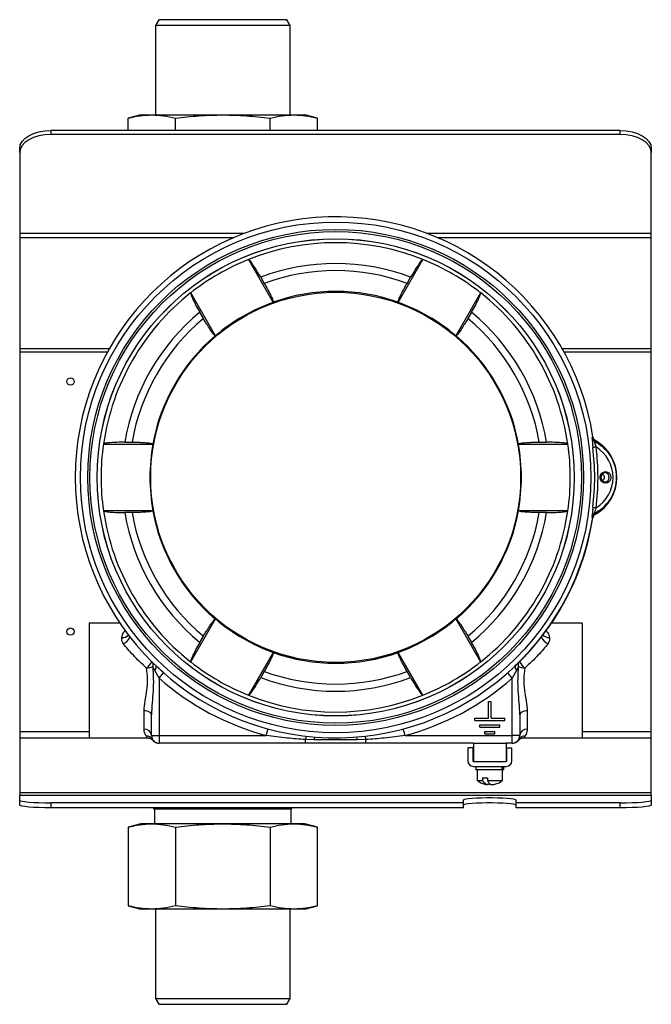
# Model space of a CAD drawing. Header units: millimetres. Extents: x -463 to 677, y -55 to 704.
# Tile 3 of 10: x 49 to 242, y -55 to 245. Entities that reach past the tile are written whole.
import ezdxf

# ---------------------------------------------------------------- set-up
doc = ezdxf.new("R2010")
doc.units = ezdxf.units.MM

msp = doc.modelspace()

# ---------------------------------------------------------------- linework, layer by layer
at = {"color": 7, "linetype": 'Continuous', "lineweight": 25}
for p, q in [((91.4512, 244.6736), (90.4512, 242.9416)), ((130.4512, 244.6736), (91.4512, 244.6736)), ((131.4512, 242.9416), (130.4512, 244.6736)), ((90.4512, 242.9416), (90.4512, 215.6736)), ((131.4512, 242.9416), (90.4512, 242.9416)), ((131.4512, 215.6736), (131.4512, 242.9416)), ((85.9512, 215.6736), (82.0837, 214.6373)), ((82.0837, 210.9164), (82.0837, 214.6373)), ((85.9512, 215.6736), (89.3006, 215.6736)), ((89.3006, 215.6736), (110.9512, 215.6736)), ((96.5175, 210.9164), (96.5175, 214.6373)), ((110.9512, 215.6736), (132.6018, 215.6736)), ((125.385, 210.9164), (125.385, 214.6373)), ((132.6018, 215.6736), (135.9512, 215.6736)), ((139.8187, 214.6373), (135.9512, 215.6736)), ((139.8187, 210.9164), (139.8187, 214.6373)), ((58.5744, 210.9164), (58.5744, 209.6681)), ((232.0564, 210.9164), (58.5744, 210.9164)), ((232.0564, 209.6681), (232.0564, 210.9164)), ((232.0564, 209.6681), (58.5744, 209.6681)), ((49.0494, 204.2047), (49.0494, 205.4531)), ((49.0494, 204.2047), (49.0494, 179.4848)), ((241.5814, 205.4531), (241.5814, 204.2047)), ((241.5814, 179.4848), (241.5814, 204.2047)), ((49.0494, 179.4848), (49.0494, 178.2761)), ((49.0494, 178.2761), (49.0494, 144.3971)), ((241.5814, 178.2761), (241.5814, 179.4848)), ((241.5814, 144.3971), (241.5814, 178.2761)), ((118.771, 171.6078), (126.3195, 158.5335)), ((164.4129, 158.5335), (171.9614, 171.6078)), ((122.5124, 166.2387), (123.613, 164.3324)), ((167.1194, 164.3324), (168.22, 166.2387)), ((108.7219, 148.3735), (101.1734, 161.4478)), ((189.559, 161.4478), (182.0105, 148.3735)), ((105.0531, 153.6168), (103.9525, 155.5231)), ((186.7799, 155.5231), (185.6793, 153.6168)), ((49.0494, 144.3971), (49.0494, 143.3236)), ((241.5814, 143.3236), (241.5814, 144.3971)), ((49.0494, 143.3236), (49.0494, 27.8402)), ((241.5814, 27.8402), (241.5814, 143.3236)), ((74.5782, 115.3836), (89.6752, 115.3836)), ((81.0987, 115.9392), (83.2999, 115.9392)), ((201.0572, 115.3836), (216.1542, 115.3836)), ((207.4325, 115.9392), (209.6337, 115.9392)), ((89.6752, 95.0636), (74.5782, 95.0636)), ((83.2999, 94.5081), (81.0987, 94.5081)), ((216.1542, 95.0636), (201.0572, 95.0636)), ((209.6337, 94.5081), (207.4325, 94.5081)), ((79.6046, 60.7736), (70.1898, 60.7736)), ((70.1898, 60.7736), (70.1898, 25.8486)), ((101.1734, 48.9994), (108.7219, 62.0738)), ((182.0105, 62.0738), (189.559, 48.9994)), ((220.5426, 60.7736), (211.1278, 60.7736)), ((220.5426, 60.7736), (220.5426, 25.8486)), ((103.9525, 54.9241), (105.0531, 56.8304)), ((185.6793, 56.8304), (186.7799, 54.9241)), ((126.3195, 51.9138), (118.771, 38.8394)), ((171.9614, 38.8394), (164.4129, 51.9138)), ((90.2209, 46.3311), (89.6156, 47.6079)), ((91.5258, 44.0773), (90.2209, 46.3311)), ((92.7659, 45.8932), (90.4956, 47.9791)), ((123.613, 46.1149), (122.5124, 44.2086)), ((168.22, 44.2086), (167.1194, 46.1149)), ((200.5116, 46.3311), (199.2066, 44.0773)), ((200.2368, 47.9791), (199.9271, 47.6946)), ((201.1168, 47.6079), (200.5116, 46.3311)), ((91.5258, 44.0773), (91.5258, 26.5471)), ((199.2066, 26.5471), (199.2066, 44.0773)), ((191.9752, 31.8811), (191.9752, 36.9611)), ((191.9752, 36.9611), (192.7372, 36.9611)), ((192.7372, 31.8811), (192.7372, 36.9611)), ((86.9538, 28.4876), (86.9538, 34.0805)), ((203.7786, 34.0805), (203.7786, 28.4876)), ((89.2398, 26.5471), (89.2398, 32.8722)), ((187.7842, 31.8811), (191.9752, 31.8811)), ((187.7842, 31.1191), (187.7842, 31.8811)), ((187.7842, 31.1191), (196.9282, 31.1191)), ((192.7372, 31.8811), (196.9282, 31.8811)), ((196.9282, 31.1191), (196.9282, 31.8811)), ((201.4926, 32.8722), (201.4926, 26.5471)), ((49.0494, 27.8402), (49.0494, 25.8944)), ((189.3082, 29.8491), (195.4042, 29.8491)), ((189.3082, 29.0871), (189.3082, 29.8491)), ((189.3082, 29.0871), (195.4042, 29.0871)), ((190.8322, 27.8171), (193.8802, 27.8171)), ((190.8322, 27.0551), (190.8322, 27.8171)), ((190.8322, 27.0551), (193.8802, 27.0551)), ((193.8802, 27.0551), (193.8802, 27.8171)), ((195.4042, 29.0871), (195.4042, 29.8491)), ((241.5814, 25.8944), (241.5814, 27.8402)), ((49.0494, 25.8944), (49.0494, 9.0732)), ((70.1898, 25.8486), (87.9669, 25.8486)), ((89.2398, 26.5471), (91.5258, 26.5471)), ((91.5258, 26.5471), (124.2082, 26.5471)), ((91.5258, 26.5471), (91.5258, 24.2611)), ((136.1717, 24.2611), (91.5258, 24.2611)), ((138.7421, 25.2323), (136.1717, 25.3548)), ((136.1717, 24.2611), (136.1717, 25.3548)), ((151.9904, 25.2318), (138.7421, 25.2318)), ((154.5607, 25.3548), (151.9903, 25.2323)), ((154.5607, 24.2611), (154.5607, 25.3548)), ((187.3397, 24.2611), (154.5607, 24.2611)), ((166.5242, 26.5471), (199.2066, 26.5471)), ((187.3397, 24.2611), (187.3397, 18.6731)), ((187.3397, 24.2611), (197.3727, 24.2611)), ((197.3727, 24.2611), (197.3727, 18.6731)), ((199.2066, 24.2611), (197.3727, 24.2611)), ((201.4926, 26.5471), (199.2066, 26.5471)), ((199.2066, 24.2611), (199.2066, 26.5471)), ((201.1342, 25.2884), (201.1616, 25.3623)), ((202.7714, 25.8486), (220.5426, 25.8486)), ((241.5814, 9.0732), (241.5814, 25.8944)), ((185.6252, 22.8641), (185.6252, 18.8636)), ((187.1492, 22.8641), (185.6252, 22.8641)), ((187.1492, 22.8641), (187.1492, 18.8636)), ((197.5632, 18.8636), (197.5632, 22.8641)), ((197.5632, 22.8641), (199.0872, 22.8641)), ((199.0872, 18.8636), (199.0872, 22.8641)), ((187.3397, 18.6731), (197.3727, 18.6731)), ((187.3397, 17.1491), (197.3727, 17.1491)), ((188.1144, 17.1491), (188.1144, 16.1331)), ((196.1504, 16.1331), (188.1144, 16.1331)), ((188.5208, 16.1331), (188.5208, 12.8311)), ((196.1504, 16.1331), (196.1504, 17.1491)), ((196.3791, 16.1331), (196.1504, 16.1331)), ((196.1916, 12.8311), (196.1916, 16.1331)), ((196.3791, 17.1491), (196.3791, 16.1331)), ((196.598, 16.1331), (196.3791, 16.1331)), ((196.598, 16.1331), (196.598, 17.1491)), ((188.5208, 12.8311), (190.2125, 12.8311)), ((190.2125, 13.6693), (191.6202, 13.6693)), ((190.2125, 12.8311), (190.2125, 13.6693)), ((191.6202, 13.6693), (191.6202, 12.8311)), ((191.6202, 12.8311), (196.1916, 12.8311)), ((241.5814, 9.0732), (49.0494, 9.0732)), ((49.0494, 9.0732), (49.0494, 8.3717)), ((241.5814, 8.3717), (241.5814, 9.0732)), ((49.0494, 8.3717), (241.5814, 8.3717)), ((49.0494, 6.8822), (49.0494, 8.3717)), ((49.0494, 5.364), (49.0494, 6.8822)), ((184.3679, 6.052), (58.5744, 6.052)), ((58.5744, 6.052), (58.5744, 4.5338)), ((184.3679, 6.052), (184.3679, 6.9596)), ((184.3679, 4.5338), (184.3679, 6.052)), ((200.2429, 6.9596), (200.2429, 6.052)), ((232.0564, 6.052), (200.2429, 6.052)), ((200.2429, 6.052), (200.2429, 4.5338)), ((232.0564, 4.5338), (232.0564, 6.052)), ((241.5814, 8.3717), (241.5814, 6.8822)), ((241.5814, 6.8822), (241.5814, 5.364)), ((184.3679, 4.5338), (58.5744, 4.5338)), ((89.8712, 4.5338), (89.8712, 4.1922)), ((89.8712, 4.1922), (132.0312, 4.1922)), ((90.1102, 4.1922), (90.1102, -0.3264)), ((131.7922, -0.3264), (131.7922, 4.1922)), ((132.0312, 4.1922), (132.0312, 4.5338)), ((232.0564, 4.5338), (200.2429, 4.5338)), ((85.9512, -0.3264), (82.0837, -1.3627)), ((82.0837, -1.3627), (82.0837, -25.2901)), ((89.3006, -0.3264), (85.9512, -0.3264)), ((110.9512, -0.3264), (89.3006, -0.3264)), ((96.5175, -1.3627), (96.5175, -25.2901)), ((132.6018, -0.3264), (110.9512, -0.3264)), ((125.385, -1.3627), (125.385, -25.2901)), ((135.9512, -0.3264), (132.6018, -0.3264)), ((139.8187, -1.3627), (135.9512, -0.3264)), ((139.8187, -25.2901), (139.8187, -1.3627)), ((82.0837, -25.2901), (85.9512, -26.3264)), ((89.3006, -26.3264), (85.9512, -26.3264)), ((110.9512, -26.3264), (89.3006, -26.3264)), ((90.4512, -26.3264), (90.4512, -53.5943)), ((132.6018, -26.3264), (110.9512, -26.3264)), ((131.4512, -53.5943), (131.4512, -26.3264)), ((135.9512, -26.3264), (132.6018, -26.3264)), ((135.9512, -26.3264), (139.8187, -25.2901)), ((90.4512, -53.5943), (91.4512, -55.3264)), ((90.4512, -53.5943), (121.2012, -53.5943)), ((121.2012, -53.5943), (131.4512, -53.5943)), ((130.4512, -55.3264), (131.4512, -53.5943)), ((91.4512, -55.3264), (120.7012, -55.3264)), ((120.7012, -55.3264), (130.4512, -55.3264))]:
    msp.add_line(p, q, dxfattribs=at)
at = {"color": 8, "linetype": 'Continuous', "lineweight": 25}
for p, q in [((117.3364, 179.4848), (49.0494, 179.4848)), ((49.0494, 178.2761), (114.3224, 178.2761)), ((241.5814, 179.4848), (173.396, 179.4848)), ((176.41, 178.2761), (241.5814, 178.2761)), ((76.3312, 144.3971), (49.0494, 144.3971)), ((241.5814, 144.3971), (214.4012, 144.3971)), ((75.733, 143.3236), (49.0494, 143.3236)), ((241.5814, 143.3236), (214.9994, 143.3236)), ((90.308, 48.1774), (90.4956, 47.9791)), ((91.5258, 44.0773), (92.9115, 45.651)), ((199.2066, 44.0773), (197.8209, 45.651)), ((49.0494, 27.8402), (70.1898, 27.8402)), ((124.2082, 26.5471), (124.7527, 28.572)), ((166.5242, 26.5471), (165.9797, 28.572)), ((220.5426, 27.8402), (241.5814, 27.8402)), ((49.0494, 25.8944), (70.1898, 25.8944)), ((220.5426, 25.8944), (241.5814, 25.8944))]:
    msp.add_line(p, q, dxfattribs=at)
at = {"color": 7, "linetype": 'Continuous', "lineweight": 25, "flags": 128}
for points in [[(49.0494, 205.4531), (49.2324, 206.519), (49.7745, 207.5438), (50.6547, 208.4884), (51.8392, 209.3163), (53.2826, 209.9957), (54.9293, 210.5006), (56.7162, 210.8115), (58.5744, 210.9164)], [(232.0564, 210.9164), (233.9146, 210.8115), (235.7015, 210.5006), (237.3482, 209.9957), (238.7916, 209.3163), (239.9762, 208.4884), (240.8564, 207.5438), (241.3984, 206.519), (241.5814, 205.4531)], [(58.5744, 209.6681), (56.7162, 209.5631), (54.9293, 209.2522), (53.2826, 208.7473), (51.8392, 208.0679), (50.6547, 207.24), (49.7745, 206.2955), (49.2324, 205.2706), (49.0494, 204.2047)], [(241.5814, 204.2047), (241.3984, 205.2706), (240.8564, 206.2955), (239.9762, 207.24), (238.7916, 208.0679), (237.3482, 208.7473), (235.7015, 209.2522), (233.9146, 209.5631), (232.0564, 209.6681)], [(126.3195, 158.5335), (126.3317, 158.5666), (126.3413, 158.5926)], [(164.3912, 158.5926), (164.4033, 158.5595), (164.4129, 158.5335)], [(108.6598, 148.3842), (108.6945, 148.3782), (108.7219, 148.3735)], [(182.0105, 148.3735), (182.0453, 148.3795), (182.0727, 148.3842)], [(223.518, 117.3278), (223.6672, 117.4303), (223.7845, 117.5105)], [(89.6752, 115.3836), (89.6526, 115.4107), (89.6348, 115.432)], [(201.0976, 115.432), (201.075, 115.4049), (201.0572, 115.3836)], [(224.5411, 116.4201), (224.3995, 116.3124), (224.2883, 116.2273)], [(229.283, 105.2236), (229.1577, 104.5529), (228.8007, 103.9843), (228.2664, 103.6044), (227.6361, 103.471), (227.0059, 103.6044), (226.4716, 103.9843), (226.1146, 104.5529), (225.9892, 105.2236), (226.1146, 105.8943), (226.4716, 106.4629), (227.0059, 106.8428), (227.6361, 106.9762), (228.2664, 106.8428), (228.8007, 106.4629), (229.1577, 105.8943), (229.283, 105.2236)], [(228.7703, 105.2236), (228.6735, 105.7412), (228.398, 106.18), (227.9857, 106.4732), (227.4993, 106.5762), (227.0129, 106.4732), (226.6006, 106.18), (226.3251, 105.7412), (226.2283, 105.2236), (226.3251, 104.706), (226.6006, 104.2672), (227.0129, 103.974), (227.4993, 103.8711), (227.9857, 103.974), (228.398, 104.2672), (228.6735, 104.706), (228.7703, 105.2236)], [(89.6348, 95.0152), (89.6574, 95.0423), (89.6752, 95.0636)], [(201.0572, 95.0636), (201.0799, 95.0365), (201.0976, 95.0152)], [(223.7807, 92.9127), (223.6315, 93.0149), (223.5143, 93.0955)], [(224.2849, 94.1957), (224.4264, 94.0875), (224.5376, 94.0029)], [(108.7219, 62.0738), (108.6871, 62.0677), (108.6598, 62.063)], [(182.0727, 62.063), (182.0379, 62.069), (182.0105, 62.0738)], [(126.3413, 51.8546), (126.3291, 51.8877), (126.3195, 51.9138)], [(164.4129, 51.9138), (164.4007, 51.8806), (164.3912, 51.8546)], [(89.2398, 32.8722), (89.1959, 33.1079), (89.0658, 33.3346), (88.8546, 33.5435), (88.5703, 33.7266), (88.2239, 33.8769), (87.8286, 33.9886), (87.3998, 34.0573), (86.9538, 34.0805)], [(203.7786, 34.0805), (203.3326, 34.0573), (202.9038, 33.9886), (202.5086, 33.8769), (202.1621, 33.7266), (201.8778, 33.5435), (201.6666, 33.3346), (201.5365, 33.1079), (201.4926, 32.8722)], [(192.3562, 11.8768), (192.0357, 11.6854), (191.6523, 11.6064), (191.269, 11.6854), (190.8952, 11.9203), (190.54, 12.3054), (190.2125, 12.8311)], [(191.6202, 12.8311), (191.9478, 12.3054), (192.3029, 11.9203), (192.6768, 11.6854), (193.0601, 11.6064), (193.1829, 11.6145)], [(49.0494, 6.8822), (49.2324, 6.7202), (49.7745, 6.5645), (50.6547, 6.4209), (51.8392, 6.2951), (53.2826, 6.1919), (54.9293, 6.1152), (56.7162, 6.068), (58.5744, 6.052)], [(184.3679, 6.9596), (184.5414, 7.1035), (185.0541, 7.241), (185.8838, 7.3663), (186.9942, 7.4737), (188.3367, 7.5588), (189.8526, 7.6176), (191.4757, 7.6476), (193.1351, 7.6476), (194.7582, 7.6176), (196.2742, 7.5588), (197.6166, 7.4737), (198.727, 7.3663), (199.5567, 7.241), (200.0695, 7.1035), (200.2429, 6.9596)], [(184.3679, 5.4414), (184.5414, 5.5853), (185.0541, 5.7228), (185.8838, 5.8481), (186.9942, 5.9555), (188.3367, 6.0406), (189.8526, 6.0994), (191.4757, 6.1294), (193.1351, 6.1294), (194.7582, 6.0994), (196.2742, 6.0406), (197.6166, 5.9555), (198.727, 5.8481), (199.5567, 5.7228), (200.0695, 5.5853), (200.2429, 5.4414)], [(232.0564, 6.052), (233.9146, 6.068), (235.7015, 6.1152), (237.3482, 6.1919), (238.7916, 6.2951), (239.9762, 6.4209), (240.8564, 6.5645), (241.3984, 6.7202), (241.5814, 6.8822)], [(58.5744, 4.5338), (56.7162, 4.5498), (54.9293, 4.597), (53.2826, 4.6737), (51.8392, 4.7769), (50.6547, 4.9027), (49.7745, 5.0463), (49.2324, 5.202), (49.0494, 5.364)], [(241.5814, 5.364), (241.3984, 5.202), (240.8564, 5.0463), (239.9762, 4.9027), (238.7916, 4.7769), (237.3482, 4.6737), (235.7015, 4.597), (233.9146, 4.5498), (232.0564, 4.5338)]]:
    msp.add_lwpolyline(points, dxfattribs=at)
at = {"color": 7, "linetype": 'Continuous', "lineweight": 25}
for centre, radius in [((145.3662, 105.2236), 77.7924), ((145.3662, 105.2236), 75.566), ((145.3662, 105.2236), 75.565), ((145.3662, 105.2236), 74.9021), ((145.3662, 105.2236), 72.7019), ((145.3662, 105.2236), 72.6948), ((145.3662, 105.2236), 56.388), ((64.5434, 134.4336), 1.0998), ((64.5434, 58.2336), 1.0998)]:
    msp.add_circle(centre, radius, dxfattribs=at)
for centre, radius, start, end in [((145.3662, 105.2236), 79.375, 8.904958, 351.077492), ((145.3662, 105.2236), 71.496, 68.193264, 111.806736), ((145.3662, 105.2236), 71.5134, 111.83228, 128.16772), ((145.3662, 105.2236), 71.5134, 51.83228, 68.16772), ((145.3662, 105.2236), 65.1547, 69.466057, 110.533943), ((145.3662, 105.2236), 62.9845, 69.795381, 110.204619), ((145.3662, 105.2236), 71.496, 128.193264, 171.806736), ((145.3662, 105.2236), 56.6586, 70.379901, 109.620099), ((145.3662, 105.2236), 71.496, 8.193264, 51.806736), ((145.3662, 105.2236), 56.6102, 109.660941, 130.339059), ((145.3662, 105.2236), 56.6102, 49.660941, 70.339059), ((145.3662, 105.2236), 65.1547, 129.466057, 170.533943), ((145.3662, 105.2236), 62.9845, 129.795381, 170.204619), ((145.3662, 105.2236), 62.9845, 9.795381, 50.204619), ((145.3662, 105.2236), 65.1547, 9.466057, 50.533943), ((145.3662, 105.2236), 56.6586, 130.379901, 169.620099), ((145.3662, 105.2236), 56.6586, 10.379901, 49.620099), ((225.026, 117.5635), 1.5263, 188.884869, 241.09835), ((145.3662, 105.2236), 71.5134, 171.83228, 188.16772), ((145.3662, 105.2236), 56.6102, 169.660941, 190.339059), ((145.3662, 105.2236), 56.6102, 349.660941, 10.339059), ((145.3662, 105.2236), 71.5134, 351.83228, 8.16772), ((225.3202, 108.5822), 5.9246, 95.154558, 104.894473), ((218.2276, 105.2125), 12.8636, 299.375578, 60.606873), ((225.3174, 101.8259), 5.9096, 255.066954, 264.831811), ((145.3662, 105.2236), 71.496, 188.193264, 231.806736), ((145.3662, 105.2236), 65.1547, 189.466057, 230.533943), ((145.3662, 105.2236), 62.9845, 189.795381, 230.204619), ((145.3662, 105.2236), 56.6586, 190.379901, 229.620099), ((145.3662, 105.2236), 56.6586, 310.379901, 349.620099), ((145.3662, 105.2236), 62.9845, 309.795381, 350.204619), ((145.3662, 105.2236), 65.1547, 309.466057, 350.533943), ((145.3662, 105.2236), 71.496, 308.193264, 351.806736), ((145.3662, 105.2236), 79.2951, 313.787013, 351.210802), ((225.0222, 92.8593), 1.5263, 118.883985, 171.097601), ((145.3662, 105.2236), 56.6102, 229.660941, 250.339059), ((145.3662, 105.2236), 56.6102, 289.660941, 310.339059), ((145.3662, 105.2236), 56.6586, 250.379901, 289.620099), ((145.3662, 105.2236), 71.5134, 231.83228, 248.16772), ((145.3662, 105.2236), 71.5134, 291.83228, 308.16772), ((86.9027, 54.1102), 7.0456, 276.541583, 292.646737), ((145.3662, 105.2236), 62.9845, 249.795381, 290.204619), ((203.8297, 54.1102), 7.0456, 247.353263, 263.458417), ((145.3662, 105.2236), 81.4718, 228.635512, 254.947873), ((145.3662, 105.2236), 65.1547, 249.466057, 290.533943), ((145.3662, 105.2236), 81.4718, 285.052127, 311.364488), ((145.3662, 105.2236), 71.496, 248.193264, 291.806736), ((87.1135, 26.359), 2.1346, 5.055722, 94.290115), ((203.6189, 26.359), 2.1346, 85.709885, 174.944278), ((87.7196, 24.2189), 2.1759, 31.700675, 92.733434), ((91.5258, 26.5471), 2.286, 180, 270), ((199.2066, 26.5471), 2.286, 270, 0), ((203.0128, 24.2189), 2.1759, 87.266566, 148.299325), ((187.3397, 18.8636), 1.7145, 180, 270), ((187.3397, 18.8636), 0.1905, 180, 270), ((197.3727, 18.8636), 1.7145, 270, 0), ((197.3727, 18.8636), 0.1905, 270, 0)]:
    msp.add_arc(centre, radius, start, end, dxfattribs=at)
at = {"color": 8, "linetype": 'Continuous', "lineweight": 25}
for centre, radius, start, end in [((80.4068, 58.8206), 2.399, 265.391169, 317.340067), ((210.34, 58.8573), 2.4346, 223.067012, 274.201753), ((79.5491, 57.6127), 3.2242, 289.612135, 341.990615), ((211.1834, 57.6127), 3.2242, 198.009385, 250.387865), ((83.3532, 52.4329), 6.8752, 309.27279, 330.208214), ((87.9852, 48.2144), 1.7395, 339.593576, 15.453865), ((202.7716, 48.2154), 1.7628, 164.790771, 200.161789), ((208.2694, 53.1867), 8.0251, 211.305064, 229.213932), ((88.737, 47.5711), 1.9338, 320.116109, 3.99825), ((201.9954, 47.5711), 1.9338, 176.00175, 219.883891), ((141.6313, 24.7411), 5.494, 162.875481, 173.587017), ((147.1019, 24.4685), 8.3947, 168.689681, 174.783061), ((143.6305, 24.4685), 8.3947, 5.216939, 11.310319), ((149.1011, 24.7411), 5.494, 6.412983, 17.124519)]:
    msp.add_arc(centre, radius, start, end, dxfattribs=at)
at = {"color": 7, "linetype": 'Continuous', "lineweight": 25}
for centre, major_axis, ratio, start_param, end_param in [((82.5806, 68.9744), (104.8132, 60.5139), 0.80073133, 0.81864464, 0.81897358), ((208.1518, 68.9744), (104.8132, -60.5139), 0.80073133, 2.32261907, 2.32294801), ((208.1518, 141.4729), (104.8132, 60.5139), 0.80073133, 2.32261907, 2.32294801), ((82.5806, 141.4729), (104.8132, -60.5139), 0.80073133, 0.81864464, 0.81897358), ((145.3662, 32.7251), (0, 121.0278), 0.80073133, 0.81864464, 0.81897358), ((145.3662, 32.7251), (0, 121.0278), 0.80073133, 5.46421173, 5.46454067), ((146.3515, 105.2236), (78.9812, 0), 0.99981806, 6.16535363, 6.40070956), ((218.9578, 105.2125), (10.9526, 0), 0.99981806, 5.27339895, 7.29266423), ((145.3662, 177.7221), (0, 121.0278), 0.80073133, 2.32261907, 2.32294801), ((145.3662, 177.7221), (0, 121.0278), 0.80073133, 3.96023729, 3.96056624), ((208.1518, 68.9744), (104.8132, -60.5139), 0.80073133, 3.96023729, 3.96056624), ((82.5806, 68.9744), (104.8132, 60.5139), 0.80073133, 5.46421173, 5.46454067), ((82.5806, 141.4729), (104.8132, -60.5139), 0.80073133, 5.46421173, 5.46454067), ((208.1518, 141.4729), (104.8132, 60.5139), 0.80073133, 3.96023729, 3.96056624)]:
    msp.add_ellipse(centre, major_axis=major_axis, ratio=ratio, start_param=start_param, end_param=end_param, dxfattribs=at)
for points, knots in [([(82.0837, 214.6373), (83.2796, 214.9311), (85.6765, 215.52), (88.0909, 215.6223), (89.3006, 215.6736)], [0, 0, 0, 0, 0.498963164, 1, 1, 1, 1]), ([(89.3006, 215.6736), (90.5048, 215.6228), (92.9192, 215.5209), (95.3161, 214.9323), (96.5175, 214.6373)], [0, 0, 0, 0, 0.49879082, 1, 1, 1, 1]), ([(96.5175, 214.6373), (98.9094, 214.9311), (103.7031, 215.52), (108.5318, 215.6223), (110.9512, 215.6736)], [0, 0, 0, 0, 0.49896316, 1, 1, 1, 1]), ([(110.9512, 215.6736), (113.3597, 215.6228), (118.1884, 215.5209), (122.9823, 214.9323), (125.385, 214.6373)], [0, 0, 0, 0, 0.49879082, 1, 1, 1, 1]), ([(125.385, 214.6373), (126.5809, 214.9311), (128.9778, 215.52), (131.3922, 215.6223), (132.6018, 215.6736)], [0, 0, 0, 0, 0.498963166, 1, 1, 1, 1]), ([(132.6018, 215.6736), (133.8061, 215.6228), (136.2205, 215.5209), (138.6174, 214.9323), (139.8187, 214.6373)], [0, 0, 0, 0, 0.49879082, 1, 1, 1, 1]), ([(122.5124, 166.2387), (122.0978, 166.9409), (121.2705, 168.3423), (120.1214, 170.0946), (119.2096, 171.3282), (118.9414, 171.5116), (118.8071, 171.6035)], [0, 0, 0, 0, 0.25050673, 0.49990493, 0.74946445, 1, 1, 1, 1]), ([(171.9253, 171.6035), (171.791, 171.5117), (171.5231, 171.3284), (170.612, 170.096), (169.4628, 168.3435), (168.6349, 166.9414), (168.22, 166.2387)], [0, 0, 0, 0, 0.25043842, 0.49978132, 0.74928095, 1, 1, 1, 1]), ([(123.613, 164.3324), (123.8363, 163.9399), (124.2641, 163.1881), (124.9804, 161.8575), (125.7236, 160.3991), (126.3006, 159.0639), (126.3278, 158.7487), (126.3413, 158.5926)], [0, 0, 0, 0, 0.14348606, 0.27486675, 0.50084341, 0.75276256, 1, 1, 1, 1]), ([(164.3912, 158.5926), (164.4046, 158.7487), (164.4318, 159.0637), (165.0086, 160.3986), (165.7517, 161.8569), (166.4681, 163.1877), (166.896, 163.9397), (167.1194, 164.3324)], [0, 0, 0, 0, 0.24717111, 0.49906334, 0.72504859, 0.85646208, 1, 1, 1, 1]), ([(101.1591, 161.4144), (101.1715, 161.2522), (101.1962, 160.9286), (101.808, 159.5233), (102.7511, 157.6518), (103.5514, 156.2338), (103.9525, 155.5231)], [0, 0, 0, 0, 0.25043842, 0.49978132, 0.74928095, 1, 1, 1, 1]), ([(186.7799, 155.5231), (187.1808, 156.2333), (187.9807, 157.6505), (188.9237, 159.5217), (189.5362, 160.9282), (189.5609, 161.2521), (189.5733, 161.4144)], [0, 0, 0, 0, 0.25050673, 0.49990493, 0.74946445, 1, 1, 1, 1]), ([(108.6598, 148.3842), (108.5314, 148.4739), (108.2721, 148.6549), (107.4045, 149.8219), (106.5131, 151.1946), (105.7188, 152.4804), (105.2814, 153.227), (105.0531, 153.6168)], [0, 0, 0, 0, 0.24717111, 0.49906334, 0.72504859, 0.85646208, 1, 1, 1, 1]), ([(185.6793, 153.6168), (185.4511, 153.2272), (185.0139, 152.4808), (184.2197, 151.1952), (183.3283, 149.8224), (182.4604, 148.655), (182.2011, 148.4739), (182.0727, 148.3842)], [0, 0, 0, 0, 0.14348606, 0.274866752, 0.500843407, 0.752762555, 1, 1, 1, 1]), ([(223.518, 117.3278), (223.5109, 117.311), (223.4966, 117.2777), (223.4999, 117.0782), (223.5208, 116.7772), (223.571, 116.2562), (223.6655, 115.4169), (223.7519, 114.6899), (223.7974, 114.3077)], [0, 0, 0, 0, 0.12700647, 0.25135967, 0.37539201, 0.5012744, 0.73784185, 1, 1, 1, 1]), ([(223.7845, 117.5105), (223.8095, 117.3987), (223.8597, 117.1751), (224.028, 116.8729), (224.2521, 116.6086), (224.4446, 116.4831), (224.5411, 116.4201)], [0, 0, 0, 0, 0.24980829, 0.49920425, 0.74901268, 1, 1, 1, 1]), ([(81.0987, 115.9392), (80.2833, 115.9312), (78.6559, 115.9154), (76.5639, 115.7964), (75.0396, 115.6236), (74.7467, 115.4831), (74.6, 115.4127)], [0, 0, 0, 0, 0.25050673, 0.49990493, 0.74946445, 1, 1, 1, 1]), ([(83.2999, 115.9392), (83.7515, 115.9363), (84.6165, 115.9309), (86.1269, 115.886), (87.7615, 115.8003), (89.2064, 115.6325), (89.4929, 115.4984), (89.6348, 115.432)], [0, 0, 0, 0, 0.14348606, 0.27486675, 0.50084341, 0.75276256, 1, 1, 1, 1]), ([(201.0976, 115.432), (201.2395, 115.4984), (201.5259, 115.6324), (202.9703, 115.8003), (204.6048, 115.8859), (206.1155, 115.9309), (206.9808, 115.9363), (207.4325, 115.9392)], [0, 0, 0, 0, 0.247171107, 0.499063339, 0.72504859, 0.856462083, 1, 1, 1, 1]), ([(216.1324, 115.4127), (215.9858, 115.4831), (215.6931, 115.6235), (214.1702, 115.7963), (212.0779, 115.9153), (210.4498, 115.9312), (209.6337, 115.9392)], [0, 0, 0, 0, 0.25043842, 0.49978132, 0.74928095, 1, 1, 1, 1]), ([(223.7946, 96.1159), (224.0631, 99.1478), (224.6001, 105.2117), (224.0649, 111.2757), (223.7974, 114.3077)], [0, 0, 0, 0, 0.50000215, 1, 1, 1, 1]), ([(224.2883, 116.2273), (224.2664, 116.2283), (224.224, 116.2303), (224.2014, 116.1381), (224.2167, 115.9771), (224.2729, 115.7489), (224.3655, 115.4717), (224.5325, 115.0407), (224.6835, 114.7109), (224.7879, 114.4828)], [0, 0, 0, 0, 0.11838558, 0.22878436, 0.33694235, 0.44958621, 0.5710883, 0.70325773, 1, 1, 1, 1]), ([(224.2883, 116.2273), (225.2739, 115.5979), (227.1417, 114.4049), (229.2509, 111.7038), (230.6013, 108.6218), (231.0635, 105.2123), (230.6011, 101.8014), (229.2492, 98.718), (227.1385, 96.0171), (225.2706, 94.8249), (224.2849, 94.1957)], [0, 0, 0, 0, 0.13199947, 0.25016307, 0.37710857, 0.49990278, 0.62279076, 0.74987464, 0.86800674, 1, 1, 1, 1]), ([(226.6948, 106.2395), (226.7572, 106.1904), (226.9061, 106.0732), (227.0731, 105.8254), (227.1899, 105.5302), (227.231, 105.1963), (227.1742, 104.8285), (226.9875, 104.484), (226.8098, 104.2633), (226.69, 104.1961), (226.6806, 104.1908)], [0, 0, 0, 0, 0.09951973, 0.23780745, 0.36943753, 0.49563854, 0.65648444, 0.82704996, 0.98644774, 1, 1, 1, 1]), ([(223.7946, 96.1159), (223.749, 95.7334), (223.6622, 95.0057), (223.5674, 94.1657), (223.5171, 93.6446), (223.4962, 93.344), (223.4929, 93.1451), (223.5071, 93.1122), (223.5143, 93.0955)], [0, 0, 0, 0, 0.26238918, 0.49918237, 0.62509285, 0.74965806, 0.87326047, 1, 1, 1, 1]), ([(74.6, 95.0345), (74.7466, 94.9642), (75.0393, 94.8237), (76.5622, 94.6509), (78.6545, 94.5319), (80.2827, 94.516), (81.0987, 94.5081)], [0, 0, 0, 0, 0.25043842, 0.49978132, 0.74928095, 1, 1, 1, 1]), ([(89.6348, 95.0152), (89.493, 94.9488), (89.2066, 94.8148), (87.7621, 94.6469), (86.1276, 94.5613), (84.6169, 94.5163), (83.7516, 94.5109), (83.2999, 94.5081)], [0, 0, 0, 0, 0.247171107, 0.499063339, 0.72504859, 0.856462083, 1, 1, 1, 1]), ([(207.4325, 94.5081), (206.9809, 94.5109), (206.1159, 94.5163), (204.6055, 94.5613), (202.9709, 94.6469), (201.526, 94.8148), (201.2395, 94.9488), (201.0976, 95.0152)], [0, 0, 0, 0, 0.14348606, 0.27486675, 0.50084341, 0.75276256, 1, 1, 1, 1]), ([(209.6337, 94.5081), (210.4492, 94.516), (212.0765, 94.5318), (214.1685, 94.6508), (215.6928, 94.8236), (215.9857, 94.9641), (216.1324, 95.0345)], [0, 0, 0, 0, 0.25050673, 0.49990493, 0.74946445, 1, 1, 1, 1]), ([(224.5376, 94.0029), (224.4416, 93.9402), (224.2497, 93.8151), (224.0254, 93.5517), (223.8562, 93.2494), (223.8059, 93.0251), (223.7807, 92.9127)], [0, 0, 0, 0, 0.24980839, 0.49920451, 0.7490131, 1, 1, 1, 1]), ([(224.7851, 95.9403), (224.6807, 95.7124), (224.5297, 95.3825), (224.3625, 94.9516), (224.2696, 94.6744), (224.2136, 94.4467), (224.1985, 94.286), (224.2207, 94.1932), (224.2631, 94.1949), (224.2849, 94.1957)], [0, 0, 0, 0, 0.29659792, 0.42914282, 0.5504475, 0.66279636, 0.77119006, 0.88183812, 1, 1, 1, 1]), ([(105.0531, 56.8304), (105.2814, 57.2201), (105.7185, 57.9664), (106.5127, 59.2521), (107.4042, 60.6248), (108.272, 61.7922), (108.5313, 61.9733), (108.6598, 62.063)], [0, 0, 0, 0, 0.14348606, 0.27486675, 0.50084341, 0.75276256, 1, 1, 1, 1]), ([(182.0727, 62.063), (182.2011, 61.9734), (182.4603, 61.7923), (183.3279, 60.6253), (184.2194, 59.2526), (185.0136, 57.9668), (185.451, 57.2202), (185.6793, 56.8304)], [0, 0, 0, 0, 0.24717111, 0.49906334, 0.72504859, 0.85646208, 1, 1, 1, 1]), ([(80.6313, 54.5755), (80.5274, 54.7247), (80.3183, 55.025), (80.122, 55.6708), (80.1773, 56.1263), (80.214, 56.4293)], [0, 0, 0, 0, 0.2484121, 0.49996197, 1, 1, 1, 1]), ([(87.7054, 47.1105), (86.9917, 47.7688), (85.5985, 49.0541), (83.717, 50.9918), (82.0425, 52.8443), (81.0948, 54.0068), (80.6313, 54.5755)], [0, 0, 0, 0, 0.26795331, 0.52315642, 0.7667391, 1, 1, 1, 1]), ([(103.9525, 54.9241), (103.5517, 54.2139), (102.7517, 52.7967), (101.8087, 50.9255), (101.1963, 49.519), (101.1715, 49.1951), (101.1591, 49.0328)], [0, 0, 0, 0, 0.25050673, 0.49990493, 0.74946445, 1, 1, 1, 1]), ([(189.5733, 49.0328), (189.5609, 49.195), (189.5362, 49.5187), (188.9244, 50.9239), (187.9813, 52.7954), (187.181, 54.2134), (186.7799, 54.9241)], [0, 0, 0, 0, 0.25043842, 0.49978132, 0.74928095, 1, 1, 1, 1]), ([(210.1011, 54.5755), (209.6376, 54.0068), (208.6899, 52.8443), (207.0154, 50.9918), (205.1339, 49.0541), (203.7407, 47.7688), (203.0271, 47.1105)], [0, 0, 0, 0, 0.2332609, 0.47684358, 0.73204669, 1, 1, 1, 1]), ([(210.5184, 56.4293), (210.5561, 56.1266), (210.6127, 55.6723), (210.4151, 55.0268), (210.2059, 54.7261), (210.1011, 54.5755)], [0, 0, 0, 0, 0.49949211, 0.74941448, 1, 1, 1, 1]), ([(126.3413, 51.8546), (126.3278, 51.6986), (126.3007, 51.3835), (125.7238, 50.0487), (124.9808, 48.5903), (124.2643, 47.2595), (123.8364, 46.5075), (123.613, 46.1149)], [0, 0, 0, 0, 0.24717111, 0.49906334, 0.72504859, 0.85646208, 1, 1, 1, 1]), ([(167.1194, 46.1149), (166.8961, 46.5073), (166.4683, 47.2592), (165.752, 48.5897), (165.0089, 50.0481), (164.4318, 51.3834), (164.4046, 51.6985), (164.3912, 51.8546)], [0, 0, 0, 0, 0.14348606, 0.274866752, 0.500843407, 0.752762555, 1, 1, 1, 1]), ([(86.9538, 34.0805), (87.0274, 35.0806), (87.1136, 36.251), (87.504, 38.3652), (87.9155, 40.5378), (88.184, 43.7778), (87.8644, 46.003), (87.7054, 47.1105)], [0, 0, 0, 0, 0.250893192, 0.293632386, 0.501281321, 0.751798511, 1, 1, 1, 1]), ([(89.6156, 47.6079), (89.6907, 46.3704), (89.8407, 43.8965), (89.734, 40.1639), (89.3829, 36.4717), (89.2875, 34.0722), (89.2398, 32.8722)], [0, 0, 0, 0, 0.250084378, 0.499986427, 0.749942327, 1, 1, 1, 1]), ([(201.4926, 32.8722), (201.4449, 34.0728), (201.3494, 36.4735), (200.9982, 40.1664), (200.8916, 43.8984), (201.0417, 46.3712), (201.1168, 47.6079)], [0, 0, 0, 0, 0.250177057, 0.500252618, 0.750071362, 1, 1, 1, 1]), ([(203.0271, 47.1105), (202.8684, 46.0032), (202.5495, 43.7784), (202.7822, 40.9146), (203.1307, 38.9104), (203.3252, 37.8381), (203.6195, 36.2511), (203.7053, 35.0806), (203.7786, 34.0805)], [0, 0, 0, 0, 0.24816211, 0.49863956, 0.62374796, 0.7064184, 0.74914661, 1, 1, 1, 1]), ([(118.8071, 38.8437), (118.9414, 38.9356), (119.2093, 39.1188), (120.1204, 40.3512), (121.2696, 42.1037), (122.0975, 43.5058), (122.5124, 44.2086)], [0, 0, 0, 0, 0.25043842, 0.49978132, 0.74928095, 1, 1, 1, 1]), ([(168.22, 44.2086), (168.6346, 43.5063), (169.462, 42.1049), (170.611, 40.3527), (171.5228, 39.119), (171.791, 38.9356), (171.9253, 38.8437)], [0, 0, 0, 0, 0.25050673, 0.49990493, 0.74946445, 1, 1, 1, 1]), ([(87.6158, 26.3923), (87.4488, 26.6447), (87.1149, 27.1492), (87.0075, 28.0417), (86.9538, 28.4876)], [0, 0, 0, 0, 0.50033995, 1, 1, 1, 1]), ([(203.7786, 28.4876), (203.7572, 28.199), (203.7133, 27.6043), (203.435, 26.8976), (203.2234, 26.5617), (203.1166, 26.3923)], [0, 0, 0, 0, 0.31851407, 0.65622125, 1, 1, 1, 1]), ([(87.953, 25.8486), (88.1149, 25.8387), (88.4425, 25.8187), (88.912, 25.655), (89.3425, 25.4061), (89.5715, 25.171), (89.6847, 25.0549)], [0, 0, 0, 0, 0.24709086, 0.4999984, 0.75290696, 1, 1, 1, 1]), ([(89.6769, 25.064), (89.7943, 24.9428), (90.0292, 24.7003), (90.4685, 24.4494), (90.9367, 24.2897), (91.259, 24.2705), (91.4165, 24.2611)], [0, 0, 0, 0, 0.25531802, 0.51102353, 0.76102351, 1, 1, 1, 1]), ([(136.1717, 25.3548), (134.2984, 25.4847), (130.3003, 25.7621), (126.3223, 26.2747), (124.2082, 26.5471)], [0, 0, 0, 0, 0.468536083, 1, 1, 1, 1]), ([(154.5607, 24.2611), (151.1281, 24.2611), (144.9984, 24.2611), (138.8688, 24.2611), (136.1717, 24.2611)], [0, 0, 0, 0, 0.55998991, 1, 1, 1, 1]), ([(166.5242, 26.5471), (164.4101, 26.2747), (160.4321, 25.7621), (156.434, 25.4847), (154.5607, 25.3548)], [0, 0, 0, 0, 0.53146392, 1, 1, 1, 1]), ([(199.3159, 24.2611), (199.4734, 24.2705), (199.7957, 24.2897), (200.2639, 24.4494), (200.7032, 24.7003), (200.9381, 24.9428), (201.0555, 25.064)], [0, 0, 0, 0, 0.2389765, 0.48897649, 0.744682, 1, 1, 1, 1]), ([(201.0477, 25.0549), (201.1609, 25.171), (201.3899, 25.4061), (201.8204, 25.655), (202.2899, 25.8187), (202.6175, 25.8387), (202.7794, 25.8486)], [0, 0, 0, 0, 0.2470952, 0.50000292, 0.75290947, 1, 1, 1, 1]), ([(188.5872, 12.8203), (188.8145, 12.6539), (189.401, 12.2244), (190.4029, 11.8116), (191.1781, 11.6941), (191.513, 11.6433)], [0, 0, 0, 0, 0.264312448, 0.682159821, 1, 1, 1, 1]), ([(193.1857, 11.6164), (193.1905, 11.6165), (193.6515, 11.6279), (194.5405, 11.929), (195.5386, 12.335), (196.0087, 12.7267), (196.1243, 12.8229)], [0, 0, 0, 0, 0.00449917, 0.43042292, 0.8600324, 1, 1, 1, 1]), ([(82.0837, -1.3627), (83.2796, -1.0689), (85.6765, -0.48), (88.0909, -0.3777), (89.3006, -0.3264)], [0, 0, 0, 0, 0.498963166, 1, 1, 1, 1]), ([(89.3006, -0.3264), (90.5048, -0.3772), (92.9192, -0.4791), (95.3161, -1.0677), (96.5175, -1.3627)], [0, 0, 0, 0, 0.49879082, 1, 1, 1, 1]), ([(96.5175, -1.3627), (98.9094, -1.0689), (103.7031, -0.48), (108.5318, -0.3777), (110.9512, -0.3264)], [0, 0, 0, 0, 0.49896317, 1, 1, 1, 1]), ([(110.9512, -0.3264), (113.3597, -0.3772), (118.1884, -0.4791), (122.9823, -1.0677), (125.385, -1.3627)], [0, 0, 0, 0, 0.498790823, 1, 1, 1, 1]), ([(125.385, -1.3627), (126.5809, -1.0689), (128.9778, -0.48), (131.3922, -0.3777), (132.6018, -0.3264)], [0, 0, 0, 0, 0.49896317, 1, 1, 1, 1]), ([(132.6018, -0.3264), (133.8061, -0.3772), (136.2205, -0.4791), (138.6174, -1.0677), (139.8187, -1.3627)], [0, 0, 0, 0, 0.49879082, 1, 1, 1, 1]), ([(89.3006, -26.3264), (88.0963, -26.2756), (85.682, -26.1737), (83.285, -25.5851), (82.0837, -25.2901)], [0, 0, 0, 0, 0.49879082, 1, 1, 1, 1]), ([(96.5175, -25.2901), (95.3215, -25.5839), (92.9246, -26.1728), (90.5103, -26.2751), (89.3006, -26.3264)], [0, 0, 0, 0, 0.49896316, 1, 1, 1, 1]), ([(110.9512, -26.3264), (108.5427, -26.2756), (103.714, -26.1737), (98.9202, -25.5851), (96.5175, -25.2901)], [0, 0, 0, 0, 0.49879082, 1, 1, 1, 1]), ([(125.385, -25.2901), (122.9931, -25.5839), (118.1993, -26.1728), (113.3706, -26.2751), (110.9512, -26.3264)], [0, 0, 0, 0, 0.49896316, 1, 1, 1, 1]), ([(132.6018, -26.3264), (131.3976, -26.2756), (128.9832, -26.1737), (126.5863, -25.5851), (125.385, -25.2901)], [0, 0, 0, 0, 0.49879082, 1, 1, 1, 1]), ([(139.8187, -25.2901), (138.6228, -25.5839), (136.2259, -26.1728), (133.8115, -26.2751), (132.6018, -26.3264)], [0, 0, 0, 0, 0.498963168, 1, 1, 1, 1])]:
    msp.add_open_spline(points, degree=3, knots=knots, dxfattribs=at)
at = {"color": 8, "linetype": 'Continuous', "lineweight": 25}
for points, knots in [([(80.214, 56.4293), (80.3193, 56.9305), (80.5015, 57.798), (81.1411, 58.3652), (81.4111, 58.6047)], [0, 0, 0, 0, 0.57772829, 1, 1, 1, 1]), ([(209.4204, 58.5002), (209.6524, 58.291), (210.2497, 57.7525), (210.4164, 56.9315), (210.5184, 56.4293)], [0, 0, 0, 0, 0.388392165, 1, 1, 1, 1]), ([(87.9525, 25.8494), (87.9527, 25.8492), (87.9795, 25.8016), (87.9069, 25.95), (87.713, 26.2447), (87.6158, 26.3923)], [0, 0, 0, 0, 0.00291768, 0.50057077, 1, 1, 1, 1]), ([(89.5708, 25.3623), (89.6466, 25.1579), (89.7225, 24.9529), (89.6845, 25.0554), (89.6844, 25.0557)], [0, 0, 0, 0, 0.99725905, 1, 1, 1, 1]), ([(203.1166, 26.3923), (203.018, 26.2397), (202.8128, 25.9222), (202.7912, 25.8743), (202.7799, 25.8494)], [0, 0, 0, 0, 0.48053394, 1, 1, 1, 1])]:
    msp.add_open_spline(points, degree=3, knots=knots, dxfattribs=at)

doc.saveas('drawing.dxf')
